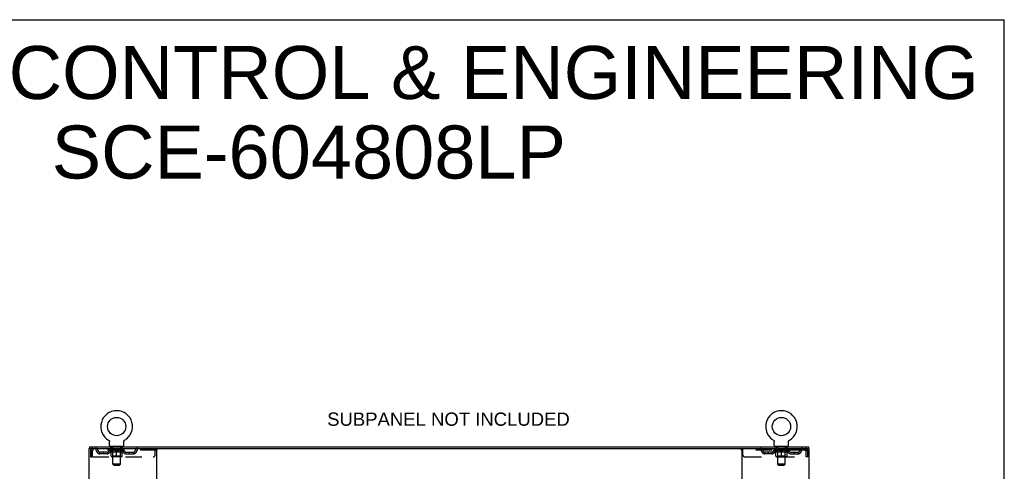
# Model space of a CAD drawing. Header units: inches. Extents: x 0 to 200, y 0 to 129.
# Tile 27 of 27: x 134 to 200, y 99 to 129. Entities that reach past the tile are written whole.
import ezdxf

# ---------------------------------------------------------------- set-up
doc = ezdxf.new("R2010")
doc.units = ezdxf.units.IN
doc.header["$LTSCALE"] = 11
doc.header["$MEASUREMENT"] = 0
doc.linetypes.add('HIDDEN', pattern=[0.2, 0.1, -0.1])
doc.layers.get('0').update_dxf_attribs({"linetype": 'CONTINUOUS'})
doc.layers.add('DEFAULT_2', color=8, linetype='HIDDEN')
doc.layers.add('DIMENSIONS', color=7, linetype='CONTINUOUS')
doc.styles.get("Standard").update_dxf_attribs({"font": 'arial.ttf'})

msp = doc.modelspace()

# ---------------------------------------------------------------- linework, layer by layer
at = {"color": 7, "linetype": 'Continuous'}
for p, q in [((0, 129.412), (200, 129.412)), ((200, 0), (200, 129.412)), ((140.325, 101.417), (140.325, 101.417)), ((140.325, 101.417), (140.328, 101.415)), ((140.328, 101.415), (140.332, 101.412)), ((140.332, 101.412), (140.335, 101.41)), ((140.335, 101.41), (140.339, 101.407)), ((140.339, 101.407), (140.342, 101.404)), ((140.342, 101.404), (140.345, 101.402)), ((140.345, 101.402), (140.349, 101.399)), ((140.349, 101.399), (140.352, 101.395)), ((140.352, 101.396), (140.355, 101.392)), ((140.355, 101.392), (140.357, 101.389)), ((140.357, 101.389), (140.36, 101.386)), ((140.36, 101.386), (140.363, 101.382)), ((140.363, 101.382), (140.365, 101.379)), ((140.365, 101.379), (140.367, 101.375)), ((140.367, 101.375), (140.37, 101.371)), ((140.37, 101.371), (140.372, 101.367)), ((140.372, 101.367), (140.374, 101.363)), ((140.374, 101.363), (140.375, 101.359)), ((140.375, 101.36), (140.377, 101.355)), ((140.377, 101.356), (140.379, 101.351)), ((140.379, 101.351), (140.38, 101.347)), ((140.38, 101.347), (140.381, 101.343)), ((140.386, 101.318), (140.386, 101.313)), ((140.386, 101.313), (140.386, 101.309)), ((140.386, 101.06), (140.386, 101.309)), ((141.336, 101.06), (141.336, 101.309)), ((141.338, 101.33), (141.339, 101.335)), ((141.339, 101.339), (141.341, 101.343)), ((141.339, 101.335), (141.339, 101.339)), ((141.341, 101.343), (141.342, 101.347)), ((141.342, 101.347), (141.343, 101.351)), ((141.343, 101.351), (141.345, 101.356)), ((141.345, 101.355), (141.346, 101.36)), ((141.346, 101.359), (141.348, 101.363)), ((141.348, 101.363), (141.35, 101.367)), ((141.35, 101.367), (141.352, 101.371)), ((141.352, 101.371), (141.354, 101.375)), ((141.354, 101.375), (141.357, 101.379)), ((141.357, 101.379), (141.359, 101.382)), ((141.359, 101.382), (141.362, 101.386)), ((141.362, 101.386), (141.365, 101.389)), ((141.364, 101.389), (141.367, 101.392)), ((141.367, 101.392), (141.37, 101.396)), ((141.37, 101.395), (141.373, 101.399)), ((141.373, 101.399), (141.376, 101.402)), ((141.376, 101.402), (141.38, 101.404)), ((141.38, 101.404), (141.383, 101.407)), ((141.383, 101.407), (141.386, 101.41)), ((141.386, 101.41), (141.39, 101.412)), ((141.39, 101.412), (141.394, 101.415)), ((141.39, 101.412), (141.392, 101.413)), ((141.394, 101.415), (141.397, 101.417)), ((141.397, 101.417), (141.397, 101.417)), ((184.617, 101.417), (184.617, 101.417)), ((184.617, 101.417), (184.62, 101.415)), ((184.62, 101.415), (184.624, 101.412)), ((184.624, 101.412), (184.627, 101.41)), ((184.627, 101.41), (184.631, 101.407)), ((184.631, 101.407), (184.634, 101.404)), ((184.634, 101.404), (184.637, 101.402)), ((184.637, 101.402), (184.641, 101.399)), ((184.641, 101.399), (184.644, 101.395)), ((184.644, 101.396), (184.647, 101.392)), ((184.647, 101.392), (184.649, 101.389)), ((184.649, 101.389), (184.652, 101.386)), ((184.652, 101.386), (184.655, 101.382)), ((184.655, 101.382), (184.657, 101.379)), ((184.657, 101.379), (184.659, 101.375)), ((184.659, 101.375), (184.662, 101.371)), ((184.662, 101.371), (184.664, 101.367)), ((184.664, 101.367), (184.666, 101.363)), ((184.666, 101.363), (184.667, 101.359)), ((184.667, 101.36), (184.669, 101.355)), ((184.669, 101.356), (184.671, 101.351)), ((184.671, 101.351), (184.672, 101.347)), ((184.672, 101.347), (184.673, 101.343)), ((184.673, 101.343), (184.674, 101.339)), ((184.674, 101.339), (184.675, 101.335)), ((184.678, 101.318), (184.678, 101.313)), ((184.678, 101.313), (184.678, 101.309)), ((184.678, 101.06), (184.678, 101.309)), ((185.628, 101.06), (185.628, 101.309)), ((185.63, 101.33), (185.631, 101.335)), ((185.631, 101.339), (185.633, 101.343)), ((185.631, 101.335), (185.631, 101.339)), ((185.633, 101.343), (185.634, 101.347)), ((185.634, 101.347), (185.635, 101.351)), ((185.635, 101.351), (185.637, 101.356)), ((185.637, 101.355), (185.638, 101.36)), ((185.638, 101.359), (185.64, 101.363)), ((185.64, 101.363), (185.642, 101.367)), ((185.642, 101.367), (185.644, 101.371)), ((185.644, 101.371), (185.646, 101.375)), ((185.646, 101.375), (185.649, 101.379)), ((185.649, 101.379), (185.651, 101.382)), ((185.651, 101.382), (185.654, 101.386)), ((185.654, 101.386), (185.657, 101.389)), ((185.656, 101.389), (185.659, 101.392)), ((185.659, 101.392), (185.662, 101.396)), ((185.662, 101.395), (185.665, 101.399)), ((185.665, 101.399), (185.668, 101.402)), ((185.668, 101.402), (185.672, 101.404)), ((185.672, 101.404), (185.675, 101.407)), ((185.675, 101.407), (185.678, 101.41)), ((185.678, 101.41), (185.682, 101.412)), ((185.682, 101.412), (185.686, 101.415)), ((185.682, 101.412), (185.684, 101.413)), ((185.686, 101.415), (185.689, 101.417)), ((185.689, 101.417), (185.689, 101.417)), ((139.059, 100.97), (139.059, 100.866)), ((139.059, 100.97), (186.955, 100.97)), ((140.423, 101), (140.423, 100.97)), ((141.298, 101), (140.423, 101)), ((141.298, 101), (141.298, 100.97)), ((184.715, 101), (184.715, 100.97)), ((185.59, 101), (184.715, 101)), ((185.59, 101), (185.59, 100.97)), ((186.955, 100.97), (186.955, 100.866))]:
    msp.add_line(p, q, dxfattribs=at)
at = {"color": 3, "linetype": 'Continuous'}
for p, q in [((139.007, 100.866), (139.007, 41.074)), ((139.007, 100.866), (187.007, 100.866)), ((143.507, 100.866), (143.507, 41.074)), ((182.507, 100.866), (182.507, 41.074)), ((187.007, 41.074), (187.007, 100.866))]:
    msp.add_line(p, q, dxfattribs=at)
at = {"color": 7, "linetype": 'Continuous'}
for points in [[(140.381, 101.343), (140.382, 101.339), (140.383, 101.335)], [(140.382, 101.339), (140.383, 101.335), (140.384, 101.33), (140.385, 101.326), (140.385, 101.322), (140.386, 101.318), (140.386, 101.313)], [(141.336, 101.313), (141.336, 101.318), (141.337, 101.322), (141.337, 101.326), (141.338, 101.33)], [(141.336, 101.309), (141.336, 101.313), (141.336, 101.318), (141.337, 101.322), (141.337, 101.326), (141.338, 101.33)], [(184.675, 101.335), (184.676, 101.33), (184.677, 101.326), (184.677, 101.322), (184.678, 101.318), (184.678, 101.313)], [(185.628, 101.313), (185.628, 101.318), (185.629, 101.322), (185.629, 101.326), (185.63, 101.33)], [(185.628, 101.309), (185.628, 101.313), (185.628, 101.318), (185.629, 101.322), (185.629, 101.326), (185.63, 101.33)]]:
    msp.add_lwpolyline(points, dxfattribs=at)
for centre in [(140.861, 102.324), (185.153, 102.324)]:
    msp.add_circle(centre, 0.609, dxfattribs=at)
for centre, radius, start, end in [((140.861, 102.324), 1.054, 300.39933, 239.60067), ((185.153, 102.324), 1.054, 300.39933, 239.60067), ((140.446, 101.06), 0.06, 180, 270), ((141.276, 101.06), 0.06, 270, 360), ((184.738, 101.06), 0.06, 180, 270), ((185.568, 101.06), 0.06, 270, 360)]:
    msp.add_arc(centre, radius, start, end, dxfattribs=at)
at = {"layer": 'DEFAULT_2', "color": 8, "linetype": 'HIDDEN'}
for p, q in [((140.33, 101.413), (140.332, 101.412)), ((184.622, 101.413), (184.624, 101.412)), ((139.111, 100.699), (139.111, 100.304)), ((139.111, 100.699), (139.215, 100.699)), ((139.215, 100.699), (139.215, 100.304)), ((139.245, 100.304), (139.245, 100.699)), ((139.278, 100.866), (139.278, 100.762)), ((143.548, 100.762), (139.278, 100.762)), ((139.746, 100.511), (139.746, 100.615)), ((140.229, 100.615), (139.746, 100.615)), ((140.229, 100.511), (139.746, 100.511)), ((139.996, 100.511), (139.996, 100.615)), ((140.355, 100.725), (140.355, 100.762)), ((140.482, 100.636), (140.355, 100.725)), ((141.367, 100.725), (140.355, 100.725)), ((140.362, 100.757), (140.362, 100.762)), ((140.369, 100.754), (140.369, 100.757)), ((140.369, 100.754), (141.353, 100.754)), ((140.376, 100.754), (140.376, 100.757)), ((140.377, 100.754), (140.377, 100.757)), ((140.385, 100.757), (140.385, 100.762)), ((140.398, 100.754), (140.398, 100.757)), ((140.4, 100.754), (140.4, 100.757)), ((140.423, 100.762), (140.423, 100.866)), ((140.423, 100.757), (140.423, 100.762)), ((140.434, 100.754), (140.434, 100.757)), ((140.436, 100.754), (140.436, 100.757)), ((140.6, 100.757), (140.439, 100.757)), ((140.473, 100.757), (140.473, 100.762)), ((140.474, 100.754), (140.474, 100.757)), ((140.475, 100.754), (140.475, 100.757)), ((140.477, 100.754), (140.477, 100.757)), ((140.482, 100.636), (140.49, 100.636)), ((140.483, 100.754), (140.483, 100.757)), ((140.483, 100.754), (140.483, 100.757)), ((140.486, 100.754), (140.486, 100.757)), ((140.488, 100.754), (140.488, 100.758)), ((140.49, 100.346), (140.49, 100.67)), ((140.492, 100.754), (140.492, 100.757)), ((140.503, 100.754), (140.503, 100.757)), ((140.516, 101), (140.516, 100.97)), ((140.518, 100.754), (140.518, 100.759)), ((140.518, 100.754), (140.518, 100.757)), ((140.534, 100.754), (140.534, 100.757)), ((140.534, 100.754), (140.534, 100.757)), ((140.536, 100.757), (140.536, 100.762)), ((140.543, 100.754), (140.543, 100.757)), ((140.547, 100.754), (140.547, 100.757)), ((140.551, 100.91), (140.551, 100.99)), ((140.554, 100.754), (140.554, 100.757)), ((140.62, 100.9), (140.561, 100.9)), ((140.563, 100.754), (140.563, 100.76)), ((140.575, 100.754), (140.575, 100.757)), ((140.578, 100.754), (140.578, 100.757)), ((140.6, 100.754), (140.6, 100.757)), ((140.653, 100.757), (140.604, 100.757)), ((140.604, 100.636), (140.748, 100.636)), ((140.608, 100.757), (140.608, 100.762)), ((140.611, 100.348), (140.611, 100.723)), ((140.612, 99.81), (140.612, 100.89)), ((140.613, 100.754), (140.613, 100.757)), ((140.617, 100.754), (140.617, 100.757)), ((140.622, 100.754), (140.622, 100.761)), ((140.625, 100.754), (140.625, 100.757)), ((140.634, 100.754), (140.634, 100.757)), ((140.653, 100.754), (140.653, 100.757)), ((140.713, 100.757), (140.666, 100.757)), ((140.682, 100.754), (140.682, 100.757)), ((140.688, 100.757), (140.688, 100.762)), ((140.691, 100.754), (140.691, 100.757)), ((140.693, 100.754), (140.693, 100.762)), ((140.695, 100.754), (140.695, 100.757)), ((140.701, 100.754), (140.701, 100.757)), ((140.713, 100.754), (140.713, 100.757)), ((140.777, 100.757), (140.734, 100.757)), ((140.744, 100.754), (140.744, 100.757)), ((140.769, 100.757), (140.831, 100.761)), ((140.773, 100.757), (140.773, 100.762)), ((140.773, 100.757), (140.773, 100.762)), ((140.773, 100.762), (140.773, 100.762)), ((140.773, 100.754), (140.773, 100.757)), ((140.777, 100.754), (140.777, 100.757)), ((140.777, 100.754), (140.777, 100.757)), ((140.778, 100.754), (140.778, 100.757)), ((140.806, 100.757), (140.857, 100.757)), ((140.81, 100.754), (140.81, 100.757)), ((140.814, 100.757), (140.814, 100.76)), ((140.831, 100.757), (140.831, 100.761)), ((140.844, 100.754), (140.844, 100.757)), ((140.859, 100.757), (140.859, 100.757)), ((140.859, 100.754), (140.859, 100.757)), ((140.859, 100.754), (140.859, 100.757)), ((140.861, 100.757), (140.861, 100.762)), ((140.861, 100.762), (140.952, 100.757)), ((140.861, 100.316), (140.861, 100.671)), ((140.863, 100.754), (140.863, 100.757)), ((140.863, 100.754), (140.863, 100.757)), ((140.863, 100.757), (140.863, 100.757)), ((140.878, 100.754), (140.878, 100.757)), ((140.878, 100.757), (140.916, 100.757)), ((140.912, 100.754), (140.912, 100.757)), ((140.944, 100.754), (140.944, 100.757)), ((140.944, 100.754), (140.944, 100.757)), ((140.944, 100.757), (140.988, 100.757)), ((140.945, 100.754), (140.945, 100.757)), ((140.948, 100.757), (140.948, 100.762)), ((140.948, 100.762), (140.949, 100.762)), ((140.948, 100.754), (140.948, 100.757)), ((140.949, 100.757), (140.949, 100.762)), ((140.974, 100.636), (141.118, 100.636)), ((140.978, 100.754), (140.978, 100.757)), ((141.009, 100.754), (141.009, 100.757)), ((141.009, 100.757), (141.056, 100.757)), ((141.021, 100.754), (141.021, 100.757)), ((141.027, 100.754), (141.027, 100.757)), ((141.029, 100.754), (141.029, 100.762)), ((141.031, 100.754), (141.031, 100.757)), ((141.034, 100.757), (141.034, 100.762)), ((141.04, 100.754), (141.04, 100.757)), ((141.069, 100.754), (141.069, 100.757)), ((141.069, 100.757), (141.118, 100.757)), ((141.088, 100.754), (141.088, 100.757)), ((141.097, 100.754), (141.097, 100.757)), ((141.1, 100.754), (141.1, 100.761)), ((141.161, 100.9), (141.102, 100.9)), ((141.105, 100.754), (141.105, 100.757)), ((141.109, 100.754), (141.109, 100.757)), ((141.11, 99.81), (141.11, 100.89)), ((141.111, 100.348), (141.111, 100.723)), ((141.114, 100.757), (141.114, 100.762)), ((141.122, 100.754), (141.122, 100.757)), ((141.122, 100.757), (141.283, 100.757)), ((141.144, 100.754), (141.144, 100.757)), ((141.146, 100.754), (141.146, 100.757)), ((141.159, 100.754), (141.159, 100.76)), ((141.168, 100.754), (141.168, 100.757)), ((141.171, 100.91), (141.171, 100.99)), ((141.175, 100.754), (141.175, 100.757)), ((141.179, 100.754), (141.179, 100.757)), ((141.186, 100.757), (141.186, 100.762)), ((141.187, 100.754), (141.187, 100.757)), ((141.187, 100.754), (141.187, 100.757)), ((141.204, 100.754), (141.204, 100.759)), ((141.204, 100.754), (141.204, 100.757)), ((141.206, 101), (141.206, 100.97)), ((141.219, 100.754), (141.219, 100.757)), ((141.23, 100.754), (141.23, 100.757)), ((141.231, 100.346), (141.231, 100.67)), ((141.231, 100.636), (141.24, 100.636)), ((141.233, 100.754), (141.233, 100.758)), ((141.236, 100.754), (141.236, 100.757)), ((141.239, 100.754), (141.239, 100.757)), ((141.239, 100.754), (141.239, 100.757)), ((141.24, 100.636), (141.367, 100.725)), ((141.245, 100.754), (141.245, 100.757)), ((141.247, 100.754), (141.247, 100.757)), ((141.248, 100.754), (141.248, 100.757)), ((141.249, 100.757), (141.249, 100.762)), ((141.286, 100.754), (141.286, 100.757)), ((141.288, 100.754), (141.288, 100.757)), ((141.298, 100.762), (141.298, 100.866)), ((141.299, 100.757), (141.299, 100.762)), ((141.322, 100.754), (141.322, 100.757)), ((141.324, 100.754), (141.324, 100.757)), ((141.337, 100.757), (141.337, 100.762)), ((141.345, 100.754), (141.345, 100.757)), ((141.345, 100.754), (141.345, 100.757)), ((141.353, 100.754), (141.353, 100.757)), ((141.359, 100.757), (141.359, 100.762)), ((141.367, 100.725), (141.367, 100.762)), ((141.493, 100.615), (141.975, 100.615)), ((141.493, 100.511), (141.975, 100.511)), ((141.725, 100.511), (141.725, 100.615)), ((141.975, 100.511), (141.975, 100.615)), ((142.448, 100.866), (142.448, 100.762)), ((143.423, 100.429), (143.423, 100.866)), ((143.548, 100.866), (143.548, 100.762)), ((182.465, 100.866), (182.465, 100.762)), ((186.736, 100.762), (182.465, 100.762)), ((182.59, 100.429), (182.59, 100.866)), ((183.565, 100.866), (183.565, 100.762)), ((184.038, 100.511), (184.038, 100.615)), ((184.521, 100.615), (184.038, 100.615)), ((184.521, 100.511), (184.038, 100.511)), ((184.288, 100.511), (184.288, 100.615)), ((184.647, 100.725), (184.647, 100.762)), ((185.659, 100.725), (184.647, 100.725)), ((184.774, 100.636), (184.647, 100.725)), ((184.654, 100.757), (184.654, 100.762)), ((184.661, 100.754), (184.661, 100.757)), ((184.661, 100.754), (185.645, 100.754)), ((184.668, 100.754), (184.668, 100.757)), ((184.669, 100.754), (184.669, 100.757)), ((184.677, 100.757), (184.677, 100.762)), ((184.69, 100.754), (184.69, 100.757)), ((184.692, 100.754), (184.692, 100.757)), ((184.715, 100.762), (184.715, 100.866)), ((184.715, 100.757), (184.715, 100.762)), ((184.726, 100.754), (184.726, 100.757)), ((184.728, 100.754), (184.728, 100.757)), ((184.892, 100.757), (184.731, 100.757)), ((184.765, 100.757), (184.765, 100.762)), ((184.766, 100.754), (184.766, 100.757)), ((184.767, 100.754), (184.767, 100.757)), ((184.769, 100.754), (184.769, 100.757)), ((184.774, 100.636), (184.782, 100.636)), ((184.775, 100.754), (184.775, 100.757)), ((184.775, 100.754), (184.775, 100.757)), ((184.778, 100.754), (184.778, 100.757)), ((184.78, 100.754), (184.78, 100.758)), ((184.782, 100.346), (184.782, 100.67)), ((184.784, 100.754), (184.784, 100.757)), ((184.795, 100.754), (184.795, 100.757)), ((184.808, 101), (184.808, 100.97)), ((184.81, 100.754), (184.81, 100.759)), ((184.81, 100.754), (184.81, 100.757)), ((184.826, 100.754), (184.826, 100.757)), ((184.826, 100.754), (184.826, 100.757)), ((184.828, 100.757), (184.828, 100.762)), ((184.835, 100.754), (184.835, 100.757)), ((184.839, 100.754), (184.839, 100.757)), ((184.843, 100.91), (184.843, 100.99)), ((184.846, 100.754), (184.846, 100.757)), ((184.912, 100.9), (184.853, 100.9)), ((184.855, 100.754), (184.855, 100.76)), ((184.867, 100.754), (184.867, 100.757)), ((184.87, 100.754), (184.87, 100.757)), ((184.892, 100.754), (184.892, 100.757)), ((184.945, 100.757), (184.896, 100.757)), ((184.896, 100.636), (185.04, 100.636)), ((184.9, 100.757), (184.9, 100.762)), ((184.903, 100.348), (184.903, 100.723)), ((184.904, 99.81), (184.904, 100.89)), ((184.905, 100.754), (184.905, 100.757)), ((184.909, 100.754), (184.909, 100.757)), ((184.914, 100.754), (184.914, 100.761)), ((184.917, 100.754), (184.917, 100.757)), ((184.926, 100.754), (184.926, 100.757)), ((184.945, 100.754), (184.945, 100.757)), ((185.005, 100.757), (184.958, 100.757)), ((184.974, 100.754), (184.974, 100.757)), ((184.98, 100.757), (184.98, 100.762)), ((184.983, 100.754), (184.983, 100.757)), ((184.985, 100.754), (184.985, 100.762)), ((184.987, 100.754), (184.987, 100.757)), ((184.993, 100.754), (184.993, 100.757)), ((185.005, 100.754), (185.005, 100.757)), ((185.069, 100.757), (185.026, 100.757)), ((185.036, 100.754), (185.036, 100.757)), ((185.061, 100.757), (185.123, 100.761)), ((185.065, 100.757), (185.065, 100.762)), ((185.065, 100.757), (185.065, 100.762)), ((185.065, 100.762), (185.065, 100.762)), ((185.065, 100.754), (185.065, 100.757)), ((185.069, 100.754), (185.069, 100.757)), ((185.069, 100.754), (185.069, 100.757)), ((185.07, 100.754), (185.07, 100.757)), ((185.098, 100.757), (185.149, 100.757)), ((185.102, 100.754), (185.102, 100.757)), ((185.106, 100.757), (185.106, 100.76)), ((185.123, 100.757), (185.123, 100.761)), ((185.136, 100.754), (185.136, 100.757)), ((185.151, 100.757), (185.151, 100.757)), ((185.151, 100.754), (185.151, 100.757)), ((185.151, 100.754), (185.151, 100.757)), ((185.153, 100.757), (185.153, 100.762)), ((185.153, 100.762), (185.244, 100.757)), ((185.153, 100.316), (185.153, 100.671)), ((185.155, 100.754), (185.155, 100.757)), ((185.155, 100.754), (185.155, 100.757)), ((185.155, 100.757), (185.155, 100.757)), ((185.17, 100.754), (185.17, 100.757)), ((185.17, 100.757), (185.208, 100.757)), ((185.204, 100.754), (185.204, 100.757)), ((185.236, 100.754), (185.236, 100.757)), ((185.236, 100.754), (185.236, 100.757)), ((185.236, 100.757), (185.28, 100.757)), ((185.237, 100.754), (185.237, 100.757)), ((185.24, 100.757), (185.24, 100.762)), ((185.24, 100.762), (185.241, 100.762)), ((185.24, 100.754), (185.24, 100.757)), ((185.241, 100.757), (185.241, 100.762)), ((185.266, 100.636), (185.41, 100.636)), ((185.27, 100.754), (185.27, 100.757)), ((185.301, 100.754), (185.301, 100.757)), ((185.301, 100.757), (185.348, 100.757)), ((185.313, 100.754), (185.313, 100.757)), ((185.319, 100.754), (185.319, 100.757)), ((185.321, 100.754), (185.321, 100.762)), ((185.323, 100.754), (185.323, 100.757)), ((185.326, 100.757), (185.326, 100.762)), ((185.332, 100.754), (185.332, 100.757)), ((185.361, 100.754), (185.361, 100.757)), ((185.361, 100.757), (185.41, 100.757)), ((185.38, 100.754), (185.38, 100.757)), ((185.389, 100.754), (185.389, 100.757)), ((185.392, 100.754), (185.392, 100.761)), ((185.453, 100.9), (185.394, 100.9)), ((185.397, 100.754), (185.397, 100.757)), ((185.401, 100.754), (185.401, 100.757)), ((185.402, 99.81), (185.402, 100.89)), ((185.403, 100.348), (185.403, 100.723)), ((185.406, 100.757), (185.406, 100.762)), ((185.414, 100.754), (185.414, 100.757)), ((185.414, 100.757), (185.575, 100.757)), ((185.436, 100.754), (185.436, 100.757)), ((185.438, 100.754), (185.438, 100.757)), ((185.451, 100.754), (185.451, 100.76)), ((185.46, 100.754), (185.46, 100.757)), ((185.463, 100.91), (185.463, 100.99)), ((185.467, 100.754), (185.467, 100.757)), ((185.471, 100.754), (185.471, 100.757)), ((185.478, 100.757), (185.478, 100.762)), ((185.479, 100.754), (185.479, 100.757)), ((185.479, 100.754), (185.479, 100.757)), ((185.496, 100.754), (185.496, 100.759)), ((185.496, 100.754), (185.496, 100.757)), ((185.498, 101), (185.498, 100.97)), ((185.511, 100.754), (185.511, 100.757)), ((185.522, 100.754), (185.522, 100.757)), ((185.523, 100.346), (185.523, 100.67)), ((185.523, 100.636), (185.532, 100.636)), ((185.525, 100.754), (185.525, 100.758)), ((185.528, 100.754), (185.528, 100.757)), ((185.531, 100.754), (185.531, 100.757)), ((185.531, 100.754), (185.531, 100.757)), ((185.532, 100.636), (185.659, 100.725)), ((185.537, 100.754), (185.537, 100.757)), ((185.539, 100.754), (185.539, 100.757)), ((185.54, 100.754), (185.54, 100.757)), ((185.541, 100.757), (185.541, 100.762)), ((185.578, 100.754), (185.578, 100.757)), ((185.58, 100.754), (185.58, 100.757)), ((185.59, 100.762), (185.59, 100.866)), ((185.591, 100.757), (185.591, 100.762)), ((185.614, 100.754), (185.614, 100.757)), ((185.616, 100.754), (185.616, 100.757)), ((185.629, 100.757), (185.629, 100.762)), ((185.637, 100.754), (185.637, 100.757)), ((185.637, 100.754), (185.637, 100.757)), ((185.645, 100.754), (185.645, 100.757)), ((185.651, 100.757), (185.651, 100.762)), ((185.659, 100.725), (185.659, 100.762)), ((185.785, 100.615), (186.267, 100.615)), ((185.785, 100.511), (186.267, 100.511)), ((186.017, 100.511), (186.017, 100.615)), ((186.267, 100.511), (186.267, 100.615)), ((186.736, 100.866), (186.736, 100.762)), ((186.769, 100.699), (186.769, 100.304)), ((186.799, 100.304), (186.799, 100.699)), ((186.903, 100.699), (186.799, 100.699)), ((186.903, 100.304), (186.903, 100.699)), ((139.111, 100.304), (139.215, 100.304)), ((139.245, 100.304), (143.298, 100.304)), ((141.202, 100.316), (140.52, 100.316)), ((140.611, 100.348), (140.579, 100.316)), ((141.111, 100.348), (140.611, 100.348)), ((140.672, 99.75), (140.612, 99.81)), ((141.11, 99.81), (140.612, 99.81)), ((140.672, 99.75), (141.05, 99.75)), ((141.05, 99.75), (141.11, 99.81)), ((141.111, 100.348), (141.143, 100.316)), ((182.715, 100.304), (186.769, 100.304)), ((185.494, 100.316), (184.812, 100.316)), ((184.903, 100.348), (184.871, 100.316)), ((185.403, 100.348), (184.903, 100.348)), ((185.402, 99.81), (184.904, 99.81)), ((184.964, 99.75), (184.904, 99.81)), ((184.964, 99.75), (185.342, 99.75)), ((185.342, 99.75), (185.402, 99.81)), ((185.403, 100.348), (185.435, 100.316)), ((186.903, 100.304), (186.799, 100.304))]:
    msp.add_line(p, q, dxfattribs=at)
for points in [[(139.278, 100.866), (139.276, 100.865), (139.273, 100.862), (139.271, 100.857), (139.269, 100.85), (139.266, 100.841), (139.264, 100.83), (139.261, 100.817), (139.259, 100.803), (139.257, 100.788), (139.254, 100.772), (139.252, 100.755), (139.25, 100.737), (139.247, 100.718), (139.245, 100.699)], [(139.278, 100.762), (139.276, 100.762), (139.273, 100.761), (139.271, 100.759), (139.269, 100.756), (139.266, 100.753), (139.264, 100.749), (139.261, 100.744), (139.259, 100.739), (139.257, 100.733), (139.254, 100.727), (139.252, 100.72), (139.25, 100.713), (139.247, 100.706), (139.245, 100.699)], [(140.49, 100.67), (140.51, 100.662), (140.529, 100.655), (140.548, 100.649), (140.567, 100.644), (140.586, 100.64), (140.604, 100.636)], [(140.61, 100.636), (140.591, 100.639), (140.571, 100.644), (140.551, 100.649), (140.531, 100.656), (140.511, 100.663), (140.49, 100.67)], [(140.861, 100.671), (140.84, 100.663), (140.82, 100.656), (140.8, 100.649), (140.78, 100.644), (140.76, 100.639), (140.74, 100.636)], [(140.748, 100.636), (140.767, 100.64), (140.785, 100.644), (140.804, 100.649), (140.823, 100.655), (140.842, 100.662), (140.861, 100.669)], [(140.982, 100.636), (140.962, 100.64), (140.942, 100.644), (140.922, 100.649), (140.902, 100.656), (140.882, 100.663), (140.861, 100.671)], [(140.861, 100.669), (140.88, 100.662), (140.899, 100.655), (140.918, 100.649), (140.937, 100.644), (140.955, 100.64), (140.974, 100.636)], [(141.231, 100.67), (141.211, 100.663), (141.19, 100.655), (141.171, 100.649), (141.151, 100.644), (141.131, 100.639), (141.112, 100.636)], [(141.118, 100.636), (141.136, 100.64), (141.155, 100.644), (141.174, 100.649), (141.193, 100.655), (141.212, 100.662), (141.231, 100.67)], [(184.902, 100.636), (184.883, 100.639), (184.863, 100.644), (184.843, 100.649), (184.823, 100.656), (184.803, 100.663), (184.782, 100.67)], [(184.782, 100.67), (184.802, 100.662), (184.821, 100.655), (184.84, 100.649), (184.859, 100.644), (184.878, 100.64), (184.896, 100.636)], [(185.153, 100.671), (185.132, 100.663), (185.112, 100.656), (185.092, 100.649), (185.072, 100.644), (185.052, 100.639), (185.032, 100.636)], [(185.04, 100.636), (185.059, 100.64), (185.077, 100.644), (185.096, 100.649), (185.115, 100.655), (185.134, 100.662), (185.153, 100.669)], [(185.274, 100.636), (185.254, 100.64), (185.234, 100.644), (185.214, 100.649), (185.194, 100.656), (185.174, 100.663), (185.153, 100.671)], [(185.153, 100.669), (185.172, 100.662), (185.191, 100.655), (185.21, 100.649), (185.229, 100.644), (185.247, 100.64), (185.266, 100.636)], [(185.523, 100.67), (185.503, 100.663), (185.482, 100.655), (185.463, 100.649), (185.443, 100.644), (185.423, 100.639), (185.404, 100.636)], [(185.41, 100.636), (185.428, 100.64), (185.447, 100.644), (185.466, 100.649), (185.485, 100.655), (185.504, 100.662), (185.523, 100.67)], [(186.741, 100.862), (186.738, 100.865), (186.736, 100.866)], [(186.748, 100.753), (186.745, 100.756), (186.743, 100.759), (186.741, 100.761), (186.738, 100.762), (186.736, 100.762)], [(186.741, 100.862), (186.743, 100.857), (186.745, 100.85), (186.748, 100.841), (186.75, 100.83), (186.752, 100.817), (186.755, 100.803), (186.757, 100.788), (186.76, 100.772), (186.762, 100.755), (186.764, 100.737), (186.767, 100.718), (186.769, 100.699)], [(186.748, 100.753), (186.75, 100.749), (186.752, 100.744), (186.755, 100.739), (186.757, 100.733), (186.76, 100.727), (186.762, 100.72), (186.764, 100.713), (186.767, 100.706), (186.769, 100.699)]]:
    msp.add_lwpolyline(points, dxfattribs=at)
for centre, radius, start, end in [((139.278, 100.699), 0.167, 90, 180), ((139.278, 100.699), 0.063, 90, 180), ((139.457, 100.699), 0.167, 8.07163, 90), ((139.458, 100.7), 0.0625, 7.98631, 90), ((139.746, 100.74), 0.229, 187.98631, 270), ((139.746, 100.74), 0.125, 188.07163, 270), ((140.229, 100.74), 0.125, 270, 351.92837), ((140.229, 100.74), 0.229, 270, 352.01369), ((140.518, 100.699), 0.167, 90, 171.92837), ((140.518, 100.7), 0.0625, 90, 172.01369), ((140.541, 100.99), 0.01, 0, 90), ((140.561, 100.91), 0.01, 180, 270), ((140.579, 100.723), 0.0318, 0, 90), ((140.602, 100.89), 0.01, 0, 90), ((141.12, 100.89), 0.01, 90, 180), ((141.143, 100.723), 0.0318, 90, 180), ((141.161, 100.91), 0.01, 270, 360), ((141.181, 100.99), 0.01, 90, 180), ((141.203, 100.699), 0.167, 8.07163, 90), ((141.204, 100.7), 0.0625, 7.98631, 90), ((141.493, 100.74), 0.229, 187.98631, 270), ((141.493, 100.74), 0.125, 188.07163, 270), ((141.975, 100.74), 0.125, 270, 351.92837), ((141.975, 100.74), 0.229, 270, 352.01369), ((142.265, 100.699), 0.167, 90, 171.92837), ((142.264, 100.7), 0.0625, 90, 172.01369), ((143.298, 100.429), 0.125, 270, 360), ((182.715, 100.429), 0.125, 180, 270), ((183.749, 100.699), 0.167, 8.07163, 90), ((183.75, 100.7), 0.0625, 7.98631, 90), ((184.038, 100.74), 0.229, 187.98631, 270), ((184.038, 100.74), 0.125, 188.07163, 270), ((184.521, 100.74), 0.125, 270, 351.92837), ((184.521, 100.74), 0.229, 270, 352.01369), ((184.81, 100.699), 0.167, 90, 171.92837), ((184.81, 100.7), 0.0625, 90, 172.01369), ((184.833, 100.99), 0.01, 0, 90), ((184.853, 100.91), 0.01, 180, 270), ((184.871, 100.723), 0.0318, 0, 90), ((184.894, 100.89), 0.01, 0, 90), ((185.412, 100.89), 0.01, 90, 180), ((185.435, 100.723), 0.0318, 90, 180), ((185.453, 100.91), 0.01, 270, 360), ((185.473, 100.99), 0.01, 90, 180), ((185.495, 100.699), 0.167, 8.07163, 90), ((185.496, 100.7), 0.0625, 7.98631, 90), ((185.785, 100.74), 0.229, 187.98631, 270), ((185.785, 100.74), 0.125, 188.07163, 270), ((186.267, 100.74), 0.125, 270, 351.92837), ((186.267, 100.74), 0.229, 270, 352.01369), ((186.557, 100.699), 0.167, 90, 171.92837), ((186.556, 100.7), 0.0625, 90, 172.01369), ((186.736, 100.699), 0.167, 0, 90), ((186.736, 100.699), 0.063, 0, 90), ((140.52, 100.346), 0.0296, 180, 270), ((141.202, 100.346), 0.0296, 270, 360), ((184.812, 100.346), 0.0296, 180, 270), ((185.494, 100.346), 0.0296, 270, 360)]:
    msp.add_arc(centre, radius, start, end, dxfattribs=at)
for centre, major_axis, ratio, start_param, end_param in [((140.861, 100.762), (0.506, 0.005), 0.05963, 2.96643, 3.140963), ((140.339, 100.753), (0.158, 0), 0.060556, 0.430652, 1.470503), ((140.861, 100.762), (0.506, 0), 0.060556, -3.141593, -2.96706), ((140.339, 100.747), (0.158, 0.002), 0.05963, 1.376596, 1.469874), ((140.861, 100.762), (0.506, 0.011), 0.05688, 2.791345, 2.965878), ((140.319, 100.753), (0.158, 0.002), 0.05963, 0.25549, 1.295341), ((140.374, 100.753), (0.158, -0.002), 0.05963, 0.605815, 1.645666), ((140.861, 100.762), (0.506, -0.005), 0.05963, -2.96643, -2.791898), ((140.374, 100.747), (0.158, 0), 0.060556, 1.551758, 1.645036), ((140.319, 100.747), (0.158, 0.003), 0.05688, 1.20151, 1.294789), ((140.375, 100.749), (0.131, 0.001), 0.05963, 1.065228, 1.614276), ((140.359, 100.749), (0.131, 0.003), 0.05688, 0.890143, 1.43919), ((140.406, 100.749), (0.131, 0), 0.060556, 1.240391, 1.789438), ((140.861, 100.762), (0.506, 0.015), 0.052395, 2.616403, 2.790936), ((140.316, 100.753), (0.158, 0.003), 0.05688, 0.080405, 1.120256), ((140.424, 100.753), (0.158, -0.003), 0.05688, 0.7809, 1.820751), ((140.861, 100.762), (0.506, -0.011), 0.05688, -2.791345, -2.616812), ((140.424, 100.747), (0.158, -0.002), 0.05963, 1.72692, 1.820198), ((140.316, 100.747), (0.158, 0.005), 0.052395, 1.026568, 1.119847), ((140.359, 100.749), (0.131, 0.004), 0.052395, 0.715201, 1.264248), ((140.45, 100.749), (0.131, -0.001), 0.05963, 1.415553, 1.9646), ((140.861, 100.762), (0.506, 0.02), 0.046319, 2.441654, 2.616187), ((140.488, 100.753), (0.158, -0.005), 0.052395, 0.955842, 1.995693), ((140.861, 100.762), (0.506, -0.015), 0.052395, -2.616403, -2.44187), ((140.33, 100.753), (0.158, 0.005), 0.052395, -0.094537, 0.945314), ((140.488, 100.747), (0.158, -0.003), 0.05688, 1.902006, 1.995284), ((140.33, 100.747), (0.158, 0.006), 0.046319, 0.851819, 0.945098), ((140.374, 100.749), (0.131, 0.005), 0.046319, 0.540452, 1.089499), ((140.507, 100.749), (0.131, -0.003), 0.05688, 1.590638, 2.139686), ((140.861, 100.762), (0.506, 0.024), 0.038841, 2.267123, 2.441656), ((140.562, 100.753), (0.158, -0.006), 0.046319, 1.130591, 2.170442), ((140.36, 100.753), (0.158, 0.006), 0.046319, -0.269286, 0.770565), ((140.861, 100.762), (0.506, -0.02), 0.046319, -2.441654, -2.267121), ((140.562, 100.747), (0.158, -0.005), 0.052395, 2.076947, 2.170226), ((140.36, 100.747), (0.158, 0.007), 0.038841, 0.677289, 0.770567), ((140.403, 100.749), (0.131, 0.006), 0.038841, 0.365921, 0.914969), ((140.575, 100.749), (0.131, -0.004), 0.052395, 1.76558, 2.314627), ((140.861, 100.762), (0.506, 0.027), 0.030195, 2.09281, 2.267343), ((140.646, 100.753), (0.158, -0.007), 0.038841, 1.305122, 2.344973), ((140.405, 100.753), (0.158, 0.007), 0.038841, -0.443817, 0.596034), ((140.861, 100.762), (0.506, -0.024), 0.038841, -2.267123, -2.092591), ((140.646, 100.747), (0.158, -0.006), 0.046319, 2.251696, 2.344975), ((140.405, 100.747), (0.158, 0.008), 0.030195, 0.502975, 0.596254), ((140.447, 100.749), (0.131, 0.007), 0.030195, 0.191608, 0.740655), ((140.651, 100.749), (0.131, -0.005), 0.046319, 1.940329, 2.489376), ((140.463, 100.753), (0.158, 0.008), 0.030195, -0.61813, 0.421721), ((140.861, 100.762), (0.506, 0.029), 0.020645, 1.918687, 2.09322), ((140.736, 100.753), (0.158, -0.008), 0.030195, 1.479435, 2.519286), ((140.861, 100.762), (0.506, -0.027), 0.030195, -2.09281, -1.918277), ((140.736, 100.747), (0.158, -0.007), 0.038841, 2.426227, 2.519505), ((140.463, 100.747), (0.158, 0.009), 0.020645, 0.328852, 0.422131), ((140.503, 100.749), (0.131, 0.007), 0.020645, 0.017485, 0.566532), ((140.734, 100.749), (0.131, -0.006), 0.038841, 2.11486, 2.663907), ((140.534, 100.753), (0.158, 0.009), 0.020645, -0.792253, 0.247598), ((140.861, 100.762), (0.506, 0.03), 0.010478, 1.744704, 1.919237), ((140.83, 100.753), (0.158, -0.009), 0.020645, 1.653558, 2.693409), ((140.861, 100.762), (0.506, -0.029), 0.020645, -1.918687, -1.744154), ((140.83, 100.747), (0.158, -0.008), 0.030195, 2.60054, 2.693819), ((140.534, 100.747), (0.158, 0.009), 0.010478, 0.154869, 0.248148), ((140.569, 100.749), (0.131, 0.008), 0.010478, 6.126688, 6.675735), ((140.82, 100.749), (0.131, -0.007), 0.030195, 2.289173, 2.83822), ((140.615, 100.753), (0.158, 0.009), 0.010478, -0.966236, -0.000846), ((140.925, 100.753), (0.158, -0.009), 0.010478, 1.827541, 2.867392), ((140.861, 100.762), (0.506, -0.03), 0.010478, -1.744704, -1.570171), ((140.925, 100.747), (0.158, -0.009), 0.020645, 2.774664, 2.867942), ((140.908, 100.749), (0.131, -0.007), 0.020645, 2.463296, 3.012344), ((140.796, 100.753), (0.158, 0.009), 0.010478, 0.274201, 1.314052), ((140.728, 100.749), (0.131, 0.008), 0.010478, -0.000298, 0.504314), ((140.703, 100.747), (0.158, 0.009), 0.010478, 0.192946, 0.399283), ((140.861, 100.762), (0.506, 0.03), 0.010478, -1.578586, -1.396888), ((141.019, 100.747), (0.158, -0.009), 0.010478, 2.948646, 3.041925), ((140.994, 100.749), (0.131, -0.008), 0.010478, 2.637279, 3.142076), ((140.891, 100.753), (0.158, 0.009), 0.020645, 0.448184, 1.488034), ((140.814, 100.749), (0.131, 0.007), 0.020645, 0.129249, 0.678296), ((140.796, 100.747), (0.158, 0.009), 0.020645, 0.273651, 0.366929), ((141.107, 100.753), (0.158, -0.009), 0.010478, -3.140747, -2.175357), ((140.861, 100.762), (0.506, 0.029), 0.020645, -1.397439, -1.222906), ((140.861, 100.762), (0.506, -0.03), 0.010478, 1.222355, 1.396888), ((140.985, 100.753), (0.158, 0.008), 0.030195, 0.622307, 1.662158), ((140.902, 100.749), (0.131, 0.007), 0.030195, 0.303372, 0.852419), ((141.152, 100.749), (0.131, -0.008), 0.010478, 2.749043, 3.29809), ((141.188, 100.753), (0.158, -0.009), 0.020645, 2.893995, 3.933846), ((140.891, 100.747), (0.158, 0.008), 0.030195, 0.447774, 0.541052), ((141.188, 100.747), (0.158, -0.009), 0.010478, 2.893445, 2.986723), ((140.861, 100.762), (0.506, 0.027), 0.030195, -1.223315, -1.048783), ((140.861, 100.762), (0.506, -0.029), 0.020645, 1.048373, 1.222906), ((141.076, 100.753), (0.158, 0.007), 0.038841, 0.79662, 1.836471), ((140.988, 100.749), (0.131, 0.006), 0.038841, 0.477686, 1.026733), ((141.219, 100.749), (0.131, -0.007), 0.020645, 2.57506, 3.124108), ((141.258, 100.753), (0.158, -0.008), 0.030195, 2.719872, 3.759723), ((141.16, 100.753), (0.158, 0.006), 0.046319, 0.971151, 2.011002), ((140.985, 100.747), (0.158, 0.007), 0.038841, 0.622087, 0.715366), ((141.258, 100.747), (0.158, -0.009), 0.020645, 2.719462, 2.812741), ((140.861, 100.762), (0.506, 0.024), 0.038841, -1.049002, -0.874469), ((140.861, 100.762), (0.506, -0.027), 0.030195, 0.87425, 1.048783), ((141.071, 100.749), (0.131, 0.005), 0.046319, 0.652216, 1.201263), ((141.234, 100.753), (0.158, 0.005), 0.052395, 1.1459, 2.185751), ((141.275, 100.749), (0.131, -0.007), 0.030195, 2.400937, 2.949985), ((141.317, 100.753), (0.158, -0.007), 0.038841, 2.545558, 3.585409), ((141.147, 100.749), (0.131, 0.004), 0.052395, 0.826965, 1.376012), ((141.076, 100.747), (0.158, 0.006), 0.046319, 0.796618, 0.889896), ((141.317, 100.747), (0.158, -0.008), 0.030195, 2.545339, 2.638617), ((141.298, 100.753), (0.158, 0.003), 0.05688, 1.320842, 2.360692), ((140.861, 100.762), (0.506, 0.02), 0.046319, -0.874471, -0.699939), ((140.861, 100.762), (0.506, -0.024), 0.038841, 0.699936, 0.874469), ((141.362, 100.753), (0.158, -0.006), 0.046319, 2.371028, 3.410879), ((141.319, 100.749), (0.131, -0.006), 0.038841, 2.226624, 2.775671), ((141.348, 100.753), (0.158, 0.002), 0.05963, 1.495927, 2.535778), ((141.215, 100.749), (0.131, 0.003), 0.05688, 1.001907, 1.550954), ((141.392, 100.753), (0.158, -0.005), 0.052395, 2.196279, 3.23613), ((141.16, 100.747), (0.158, 0.005), 0.052395, 0.971367, 1.064645), ((141.348, 100.749), (0.131, -0.005), 0.046319, 2.052093, 2.601141), ((141.383, 100.753), (0.158, 0), 0.060556, 1.671089, 2.71094), ((141.362, 100.747), (0.158, -0.007), 0.038841, 2.371026, 2.464304), ((141.405, 100.753), (0.158, -0.003), 0.05688, 2.021337, 3.061188), ((140.861, 100.762), (0.506, 0.015), 0.052395, -0.699723, -0.52519), ((140.861, 100.762), (0.506, -0.02), 0.046319, 0.525406, 0.699939), ((141.402, 100.753), (0.158, -0.002), 0.05963, 1.846251, 2.886102), ((141.272, 100.749), (0.131, 0.001), 0.05963, 1.176993, 1.72604), ((141.363, 100.749), (0.131, -0.004), 0.052395, 1.877344, 2.426392), ((141.316, 100.749), (0.131, 0), 0.060556, 1.352155, 1.901202), ((141.363, 100.749), (0.131, -0.003), 0.05688, 1.702402, 2.25145), ((141.347, 100.749), (0.131, -0.001), 0.05963, 1.527317, 2.076364), ((141.234, 100.747), (0.158, 0.003), 0.05688, 1.146309, 1.239587), ((141.392, 100.747), (0.158, -0.006), 0.046319, 2.196495, 2.289773), ((140.861, 100.762), (0.506, 0.011), 0.05688, -0.524781, -0.350248), ((140.861, 100.762), (0.506, -0.015), 0.052395, 0.350657, 0.52519), ((141.298, 100.747), (0.158, 0.002), 0.05963, 1.321394, 1.414673), ((141.405, 100.747), (0.158, -0.005), 0.052395, 2.021746, 2.115024), ((140.861, 100.762), (0.506, 0.005), 0.05963, -0.349695, -0.175162), ((140.861, 100.762), (0.506, -0.011), 0.05688, 0.175715, 0.350248), ((141.348, 100.747), (0.158, 0), 0.060556, 1.496556, 1.589835), ((141.402, 100.747), (0.158, -0.003), 0.05688, 1.846804, 1.940083), ((141.383, 100.747), (0.158, -0.002), 0.05963, 1.671719, 1.764997), ((140.861, 100.762), (0.506, 0), 0.060556, -0.174533, 0), ((140.861, 100.762), (0.506, -0.005), 0.05963, 0.000629, 0.175162), ((185.153, 100.762), (0.506, 0.005), 0.05963, 2.96643, 3.140963), ((184.631, 100.753), (0.158, 0), 0.060556, 0.430652, 1.470503), ((185.153, 100.762), (0.506, 0), 0.060556, -3.141593, -2.96706), ((184.631, 100.747), (0.158, 0.002), 0.05963, 1.376596, 1.469874), ((185.153, 100.762), (0.506, 0.011), 0.05688, 2.791345, 2.965878), ((184.611, 100.753), (0.158, 0.002), 0.05963, 0.25549, 1.295341), ((184.666, 100.753), (0.158, -0.002), 0.05963, 0.605815, 1.645666), ((185.153, 100.762), (0.506, -0.005), 0.05963, -2.96643, -2.791898), ((184.666, 100.747), (0.158, 0), 0.060556, 1.551758, 1.645036), ((184.611, 100.747), (0.158, 0.003), 0.05688, 1.20151, 1.294789), ((184.667, 100.749), (0.131, 0.001), 0.05963, 1.065228, 1.614276), ((184.651, 100.749), (0.131, 0.003), 0.05688, 0.890143, 1.43919), ((184.698, 100.749), (0.131, 0), 0.060556, 1.240391, 1.789438), ((185.153, 100.762), (0.506, 0.015), 0.052395, 2.616403, 2.790936), ((184.608, 100.753), (0.158, 0.003), 0.05688, 0.080405, 1.120256), ((184.716, 100.753), (0.158, -0.003), 0.05688, 0.7809, 1.820751), ((185.153, 100.762), (0.506, -0.011), 0.05688, -2.791345, -2.616812), ((184.716, 100.747), (0.158, -0.002), 0.05963, 1.72692, 1.820198), ((184.608, 100.747), (0.158, 0.005), 0.052395, 1.026568, 1.119847), ((184.651, 100.749), (0.131, 0.004), 0.052395, 0.715201, 1.264248), ((184.742, 100.749), (0.131, -0.001), 0.05963, 1.415553, 1.9646), ((185.153, 100.762), (0.506, 0.02), 0.046319, 2.441654, 2.616187), ((184.78, 100.753), (0.158, -0.005), 0.052395, 0.955842, 1.995693), ((185.153, 100.762), (0.506, -0.015), 0.052395, -2.616403, -2.44187), ((184.622, 100.753), (0.158, 0.005), 0.052395, -0.094537, 0.945314), ((184.78, 100.747), (0.158, -0.003), 0.05688, 1.902006, 1.995284), ((184.622, 100.747), (0.158, 0.006), 0.046319, 0.851819, 0.945098), ((184.666, 100.749), (0.131, 0.005), 0.046319, 0.540452, 1.089499), ((184.799, 100.749), (0.131, -0.003), 0.05688, 1.590638, 2.139686), ((185.153, 100.762), (0.506, 0.024), 0.038841, 2.267123, 2.441656), ((184.854, 100.753), (0.158, -0.006), 0.046319, 1.130591, 2.170442), ((184.652, 100.753), (0.158, 0.006), 0.046319, -0.269286, 0.770565), ((185.153, 100.762), (0.506, -0.02), 0.046319, -2.441654, -2.267121), ((184.854, 100.747), (0.158, -0.005), 0.052395, 2.076947, 2.170226), ((184.652, 100.747), (0.158, 0.007), 0.038841, 0.677289, 0.770567), ((184.695, 100.749), (0.131, 0.006), 0.038841, 0.365921, 0.914969), ((184.867, 100.749), (0.131, -0.004), 0.052395, 1.76558, 2.314627), ((185.153, 100.762), (0.506, 0.027), 0.030195, 2.09281, 2.267343), ((184.938, 100.753), (0.158, -0.007), 0.038841, 1.305122, 2.344973), ((184.697, 100.753), (0.158, 0.007), 0.038841, -0.443817, 0.596034), ((185.153, 100.762), (0.506, -0.024), 0.038841, -2.267123, -2.092591), ((184.938, 100.747), (0.158, -0.006), 0.046319, 2.251696, 2.344975), ((184.697, 100.747), (0.158, 0.008), 0.030195, 0.502975, 0.596254), ((184.739, 100.749), (0.131, 0.007), 0.030195, 0.191608, 0.740655), ((184.943, 100.749), (0.131, -0.005), 0.046319, 1.940329, 2.489376), ((184.755, 100.753), (0.158, 0.008), 0.030195, -0.61813, 0.421721), ((185.153, 100.762), (0.506, 0.029), 0.020645, 1.918687, 2.09322), ((185.028, 100.753), (0.158, -0.008), 0.030195, 1.479435, 2.519286), ((185.153, 100.762), (0.506, -0.027), 0.030195, -2.09281, -1.918277), ((185.028, 100.747), (0.158, -0.007), 0.038841, 2.426227, 2.519505), ((184.755, 100.747), (0.158, 0.009), 0.020645, 0.328852, 0.422131), ((184.795, 100.749), (0.131, 0.007), 0.020645, 0.017485, 0.566532), ((185.026, 100.749), (0.131, -0.006), 0.038841, 2.11486, 2.663907), ((184.826, 100.753), (0.158, 0.009), 0.020645, -0.792253, 0.247598), ((185.153, 100.762), (0.506, 0.03), 0.010478, 1.744704, 1.919237), ((185.122, 100.753), (0.158, -0.009), 0.020645, 1.653558, 2.693409), ((185.153, 100.762), (0.506, -0.029), 0.020645, -1.918687, -1.744154), ((185.122, 100.747), (0.158, -0.008), 0.030195, 2.60054, 2.693819), ((184.826, 100.747), (0.158, 0.009), 0.010478, 0.154869, 0.248148), ((184.861, 100.749), (0.131, 0.008), 0.010478, 6.126688, 6.675735), ((185.112, 100.749), (0.131, -0.007), 0.030195, 2.289173, 2.83822), ((184.907, 100.753), (0.158, 0.009), 0.010478, -0.966236, -0.000846), ((185.217, 100.753), (0.158, -0.009), 0.010478, 1.827541, 2.867392), ((185.153, 100.762), (0.506, -0.03), 0.010478, -1.744704, -1.570171), ((185.217, 100.747), (0.158, -0.009), 0.020645, 2.774664, 2.867942), ((185.2, 100.749), (0.131, -0.007), 0.020645, 2.463296, 3.012344), ((185.088, 100.753), (0.158, 0.009), 0.010478, 0.274201, 1.314052), ((185.02, 100.749), (0.131, 0.008), 0.010478, -0.000298, 0.504314), ((184.995, 100.747), (0.158, 0.009), 0.010478, 0.192946, 0.399283), ((185.153, 100.762), (0.506, 0.03), 0.010478, -1.578586, -1.396888), ((185.311, 100.747), (0.158, -0.009), 0.010478, 2.948646, 3.041925), ((185.286, 100.749), (0.131, -0.008), 0.010478, 2.637279, 3.142076), ((185.183, 100.753), (0.158, 0.009), 0.020645, 0.448184, 1.488034), ((185.106, 100.749), (0.131, 0.007), 0.020645, 0.129249, 0.678296), ((185.088, 100.747), (0.158, 0.009), 0.020645, 0.273651, 0.366929), ((185.399, 100.753), (0.158, -0.009), 0.010478, -3.140747, -2.175357), ((185.153, 100.762), (0.506, 0.029), 0.020645, -1.397439, -1.222906), ((185.153, 100.762), (0.506, -0.03), 0.010478, 1.222355, 1.396888), ((185.277, 100.753), (0.158, 0.008), 0.030195, 0.622307, 1.662158), ((185.194, 100.749), (0.131, 0.007), 0.030195, 0.303372, 0.852419), ((185.444, 100.749), (0.131, -0.008), 0.010478, 2.749043, 3.29809), ((185.48, 100.753), (0.158, -0.009), 0.020645, 2.893995, 3.933846), ((185.183, 100.747), (0.158, 0.008), 0.030195, 0.447774, 0.541052), ((185.48, 100.747), (0.158, -0.009), 0.010478, 2.893445, 2.986723), ((185.153, 100.762), (0.506, 0.027), 0.030195, -1.223315, -1.048783), ((185.153, 100.762), (0.506, -0.029), 0.020645, 1.048373, 1.222906), ((185.368, 100.753), (0.158, 0.007), 0.038841, 0.79662, 1.836471), ((185.28, 100.749), (0.131, 0.006), 0.038841, 0.477686, 1.026733), ((185.511, 100.749), (0.131, -0.007), 0.020645, 2.57506, 3.124108), ((185.55, 100.753), (0.158, -0.008), 0.030195, 2.719872, 3.759723), ((185.452, 100.753), (0.158, 0.006), 0.046319, 0.971151, 2.011002), ((185.277, 100.747), (0.158, 0.007), 0.038841, 0.622087, 0.715366), ((185.55, 100.747), (0.158, -0.009), 0.020645, 2.719462, 2.812741), ((185.153, 100.762), (0.506, 0.024), 0.038841, -1.049002, -0.874469), ((185.153, 100.762), (0.506, -0.027), 0.030195, 0.87425, 1.048783), ((185.363, 100.749), (0.131, 0.005), 0.046319, 0.652216, 1.201263), ((185.526, 100.753), (0.158, 0.005), 0.052395, 1.1459, 2.185751), ((185.567, 100.749), (0.131, -0.007), 0.030195, 2.400937, 2.949985), ((185.609, 100.753), (0.158, -0.007), 0.038841, 2.545558, 3.585409), ((185.439, 100.749), (0.131, 0.004), 0.052395, 0.826965, 1.376012), ((185.368, 100.747), (0.158, 0.006), 0.046319, 0.796618, 0.889896), ((185.609, 100.747), (0.158, -0.008), 0.030195, 2.545339, 2.638617), ((185.59, 100.753), (0.158, 0.003), 0.05688, 1.320842, 2.360692), ((185.153, 100.762), (0.506, 0.02), 0.046319, -0.874471, -0.699939), ((185.153, 100.762), (0.506, -0.024), 0.038841, 0.699936, 0.874469), ((185.654, 100.753), (0.158, -0.006), 0.046319, 2.371028, 3.410879), ((185.611, 100.749), (0.131, -0.006), 0.038841, 2.226624, 2.775671), ((185.64, 100.753), (0.158, 0.002), 0.05963, 1.495927, 2.535778), ((185.507, 100.749), (0.131, 0.003), 0.05688, 1.001907, 1.550954), ((185.684, 100.753), (0.158, -0.005), 0.052395, 2.196279, 3.23613), ((185.452, 100.747), (0.158, 0.005), 0.052395, 0.971367, 1.064645), ((185.64, 100.749), (0.131, -0.005), 0.046319, 2.052093, 2.601141), ((185.675, 100.753), (0.158, 0), 0.060556, 1.671089, 2.71094), ((185.654, 100.747), (0.158, -0.007), 0.038841, 2.371026, 2.464304), ((185.697, 100.753), (0.158, -0.003), 0.05688, 2.021337, 3.061188), ((185.153, 100.762), (0.506, 0.015), 0.052395, -0.699723, -0.52519), ((185.153, 100.762), (0.506, -0.02), 0.046319, 0.525406, 0.699939), ((185.694, 100.753), (0.158, -0.002), 0.05963, 1.846251, 2.886102), ((185.564, 100.749), (0.131, 0.001), 0.05963, 1.176993, 1.72604), ((185.655, 100.749), (0.131, -0.004), 0.052395, 1.877344, 2.426392), ((185.608, 100.749), (0.131, 0), 0.060556, 1.352155, 1.901202), ((185.655, 100.749), (0.131, -0.003), 0.05688, 1.702402, 2.25145), ((185.639, 100.749), (0.131, -0.001), 0.05963, 1.527317, 2.076364), ((185.526, 100.747), (0.158, 0.003), 0.05688, 1.146309, 1.239587), ((185.684, 100.747), (0.158, -0.006), 0.046319, 2.196495, 2.289773), ((185.153, 100.762), (0.506, 0.011), 0.05688, -0.524781, -0.350248), ((185.153, 100.762), (0.506, -0.015), 0.052395, 0.350657, 0.52519), ((185.59, 100.747), (0.158, 0.002), 0.05963, 1.321394, 1.414673), ((185.697, 100.747), (0.158, -0.005), 0.052395, 2.021746, 2.115024), ((185.153, 100.762), (0.506, 0.005), 0.05963, -0.349695, -0.175162), ((185.153, 100.762), (0.506, -0.011), 0.05688, 0.175715, 0.350248), ((185.64, 100.747), (0.158, 0), 0.060556, 1.496556, 1.589835), ((185.694, 100.747), (0.158, -0.003), 0.05688, 1.846804, 1.940083), ((185.675, 100.747), (0.158, -0.002), 0.05963, 1.671719, 1.764997), ((185.153, 100.762), (0.506, 0), 0.060556, -0.174533, 0), ((185.153, 100.762), (0.506, -0.005), 0.05963, 0.000629, 0.175162)]:
    msp.add_ellipse(centre, major_axis=major_axis, ratio=ratio, start_param=start_param, end_param=end_param, dxfattribs=at)

# ---------------------------------------------------------------- texts
at = {"layer": 'DIMENSIONS', "color": 2, "linetype": 'Continuous', "attachment_point": 2, "line_spacing_factor": 0.9}
for s, insert, char_height, width in [('SAGINAW CONTROL & ENGINEERING\\PSCE-604808LP', (153.665, 127.662), 3.52941, 89.14061), ('SUBPANEL NOT INCLUDED', (162.969, 103.257), 0.88235, 16.13492)]:
    msp.add_mtext(s, dxfattribs=dict(at, insert=insert, char_height=char_height, width=width))

doc.saveas('drawing.dxf')
